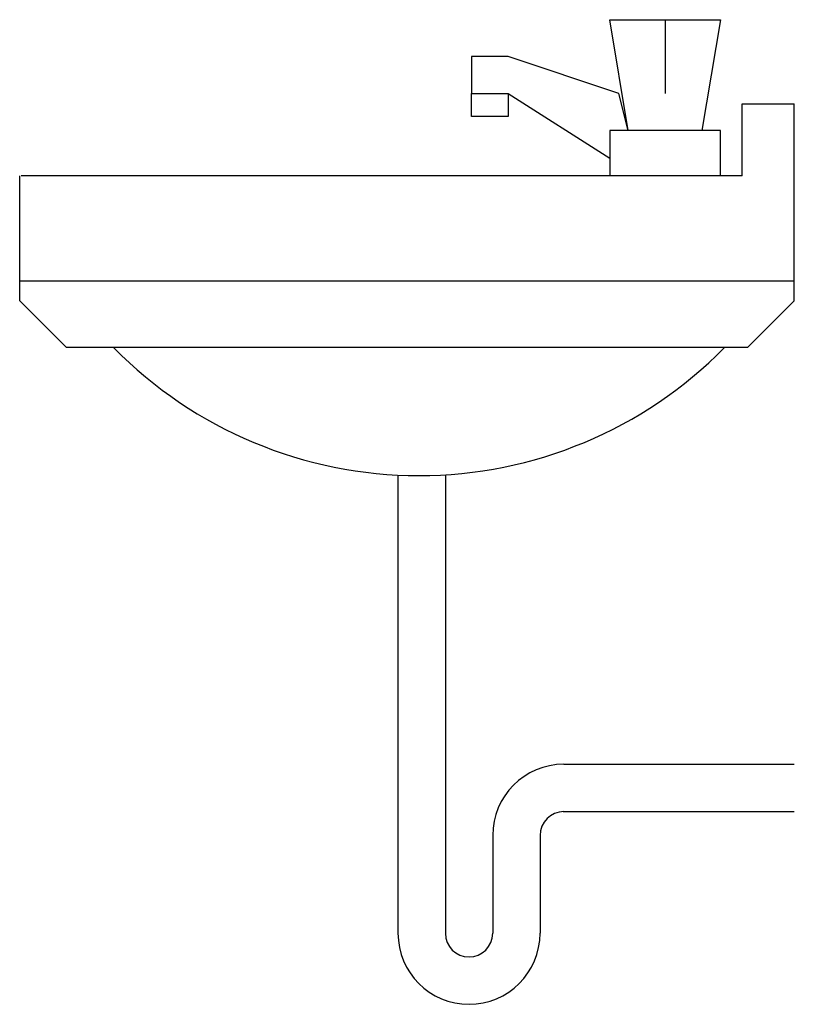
# Model space of a CAD drawing. Extents: x -0.35 to 0, y -0.374 to 0.071.
import ezdxf

# ---------------------------------------------------------------- set-up
doc = ezdxf.new("R2010")
doc.units = 0
doc.header["$MEASUREMENT"] = 0
doc.layers.add('LBA', color=1, linetype='CONTINUOUS')

msp = doc.modelspace()

# ---------------------------------------------------------------- linework, layer by layer
at = {"layer": 'LBA'}
for p, q in [((-0.02354, 0), (-0.02354, 0.03259)), ((-0.02354, 0.03259), (0, 0.03259)), ((0, -0.05647), (0, 0.03259)), ((-0.35, -0.04741), (-0.35, 0)), ((-0.35, -0.04741), (0, -0.04741)), ((-0.35, -0.05647), (-0.35, -0.04741)), ((-0.32906, -0.07741), (-0.35, -0.05647)), ((-0.02094, -0.07741), (0, -0.05647)), ((-0.32906, -0.07741), (-0.02094, -0.07741)), ((-0.17907, -0.13509), (-0.17907, -0.342)), ((-0.15768, -0.13496), (-0.15768, -0.342)), ((-0.10409, -0.26568), (0, -0.26568)), ((-0.10448, -0.28707), (0, -0.28707)), ((-0.13629, -0.29788), (-0.13629, -0.342)), ((-0.11489, -0.29756), (-0.11489, -0.342))]:
    msp.add_line(p, q, dxfattribs=at)
for points in [[(-0.07506, 0.02054), (-0.0834, 0.07054), (-0.0334, 0.07054), (-0.04174, 0.02054)], [(-0.0584, 0.07054), (-0.0584, 0.0372)], [(-0.07506, 0.02054), (-0.07924, 0.0372), (-0.12924, 0.05386), (-0.1459, 0.05386), (-0.1459, 0.0372), (-0.12924, 0.0372), (-0.0834, 0.00804)], [(-0.12924, 0.0372), (-0.12924, 0.02678), (-0.1459, 0.02678), (-0.1459, 0.0372)], [(-0.0334, 0), (-0.0334, 0.02054), (-0.0834, 0.02054), (-0.0834, 0)], [(-0.02354, 0), (-0.3493, 0)]]:
    msp.add_lwpolyline(points, dxfattribs=at)
for centre, radius, start, end in [((-0.16956, 0.05842), 0.19374, 224.6322, 315.3678), ((-0.10409, -0.29788), 0.0322, 90, 180), ((-0.10409, -0.29788), 0.01081, 90, 180), ((-0.14698, -0.342), 0.03209, 180, 0), ((-0.14698, -0.342), 0.0107, 180, 0)]:
    msp.add_arc(centre, radius, start, end, dxfattribs=at)

doc.saveas('drawing.dxf')
